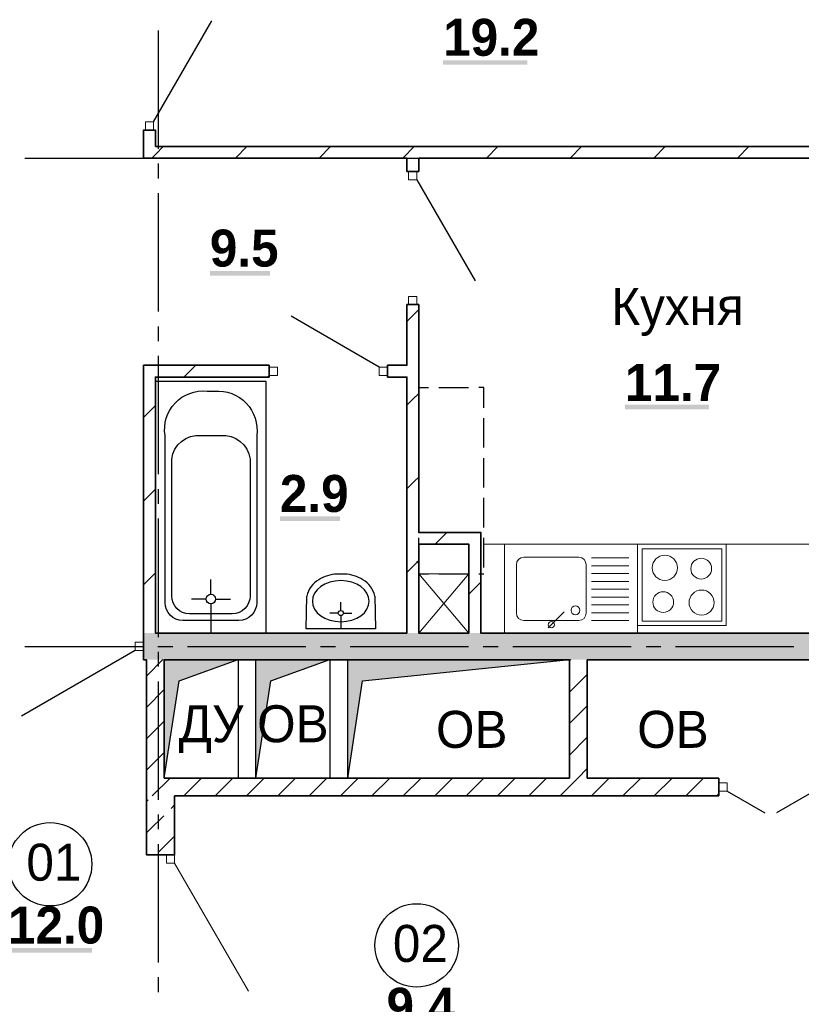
# Model space of a CAD drawing. Header units: millimetres. Extents: x 259029 to 2494469, y -731578 to -57567.
# Tile 190 of 252: x 468628 to 473913, y -575927 to -569272. Entities that reach past the tile are written whole.
import ezdxf
from ezdxf import colors
from ezdxf.entities.mleader import LeaderData, LeaderLine
from ezdxf.math import Vec2, Vec3

# ---------------------------------------------------------------- set-up
doc = ezdxf.new("R2010")
doc.units = ezdxf.units.MM
for name, color, linetype in [('PDF _Геометрия', 7, 'Continuous'), ('PDF _Сплошная заливка', 7, 'Continuous'), ('PDF _Текст', 7, 'Continuous')]:
    doc.layers.add(name, color=color, linetype=linetype)
for name, color, linetype, lineweight in [('Выноски', 20, 'Continuous', 20), ('РАЗРЕЗЫ', 10, 'Continuous', 60), ('Символы 0.20', 1, 'Continuous', 20)]:
    doc.layers.add(name, color=color, linetype=linetype, lineweight=lineweight)
doc.styles.add('PDF Century Gothic', font='GOTHIC.TTF')
doc.styles.add('PDF Century Gothic Bold', font='GOTHICB.TTF')
doc.styles.add('ГОСТ', font='GOST_Common.ttf')

# ---------------------------------------------------------------- blocks, each defined once
blk = doc.blocks.new('_None')
blk = doc.blocks.new('ааапп')
at = {"layer": 'Символы 0.20'}
ml = blk.add_multileader_mtext('Standard', dxfattribs=at)
ml.set_content('7(л.6)', color=256, style='ГОСТ')
ml.set_leader_properties(color=256, linetype='ByLayer', lineweight=-1)
ml.set_arrow_properties(name='NONE')
ml.build(insert=Vec2(0, 0))
ml.multileader.update_dxf_attribs({"text_left_attachment_type": 6, "text_right_attachment_type": 6, "dogleg_length": 0.25, "arrow_head_size": 200, "scale": 100})
ctx = ml.context
ctx.base_point, ctx.scale, ctx.char_height, ctx.arrow_head_size, ctx.landing_gap_size, ctx.plane_origin = Vec3(614110.1, -566038.8), 100, 250, 200, 25, Vec3(615324.2, -568173.2)
ctx.left_attachment, ctx.right_attachment = 6, 6
notes = []
notes.append((ctx, [(0, (1, 1, 0), (614085.1, -566038.8), (1, 0), 25, [(0, [(614013.3, -566718.2)], 0, [])])]))
ctx.mtext.insert, ctx.mtext.width, ctx.mtext.flow_direction = Vec3(614135.1, -565738.8), 792.21, 5
ml = blk.add_multileader_mtext('Standard', dxfattribs=at)
ml.set_content('9(л.9)', color=256, style='ГОСТ')
ml.set_leader_properties(color=256, linetype='ByLayer', lineweight=-1)
ml.set_arrow_properties(name='NONE')
ml.build(insert=Vec2(0, 0))
ml.multileader.update_dxf_attribs({"text_left_attachment_type": 6, "text_right_attachment_type": 6, "dogleg_length": 0.25, "arrow_head_size": 200, "scale": 100})
ctx = ml.context
ctx.base_point, ctx.scale, ctx.char_height, ctx.arrow_head_size, ctx.landing_gap_size, ctx.plane_origin = Vec3(612576, -566882.5), 100, 250, 200, 25, Vec3(613790.1, -569016.9)
ctx.left_attachment, ctx.right_attachment = 6, 6
notes.append((ctx, [(0, (1, 1, 0), (612551, -566882.5), (1, 0), 25, [(0, [(612479.2, -567561.9)], 0, [])])]))
ctx.mtext.insert, ctx.mtext.width, ctx.mtext.flow_direction = Vec3(612601, -566582.5), 792.21, 5
ml = blk.add_multileader_mtext('Standard', dxfattribs=at)
ml.set_content('9(л.9)', color=256, style='ГОСТ')
ml.set_leader_properties(color=256, linetype='ByLayer', lineweight=-1)
ml.set_arrow_properties(name='NONE')
ml.build(insert=Vec2(0, 0))
ml.multileader.update_dxf_attribs({"text_left_attachment_type": 6, "text_right_attachment_type": 6, "dogleg_length": 0.25, "arrow_head_size": 200, "scale": 100})
ctx = ml.context
ctx.base_point, ctx.scale, ctx.char_height, ctx.arrow_head_size, ctx.landing_gap_size, ctx.plane_origin = Vec3(613380, -569466.9), 100, 250, 200, 25, Vec3(611024.5, -571187.9)
ctx.left_attachment, ctx.right_attachment = 6, 6
notes.append((ctx, [(1, (1, 1, 0), (613355, -569466.9), (1, 0), 25, [(0, [(612832.1, -569802.7)], 0, [])])]))
ctx.mtext.insert, ctx.mtext.width, ctx.mtext.flow_direction = Vec3(613405, -569166.9), 792.21, 5
ml = blk.add_multileader_mtext('Standard', dxfattribs=at)
ml.set_content('по7(л.6)', color=256, style='ГОСТ')
ml.set_leader_properties(color=256, linetype='ByLayer', lineweight=-1)
ml.set_arrow_properties(name='NONE')
ml.build(insert=Vec2(0, 0))
ml.multileader.update_dxf_attribs({"text_left_attachment_type": 6, "text_right_attachment_type": 6, "dogleg_length": 0.25, "arrow_head_size": 200, "scale": 100})
ctx = ml.context
ctx.base_point, ctx.scale, ctx.char_height, ctx.arrow_head_size, ctx.landing_gap_size, ctx.plane_origin = Vec3(609782.7, -570717.4), 100, 250, 200, 25, Vec3(612513.4, -570395.2)
ctx.left_attachment, ctx.right_attachment = 6, 6
notes.append((ctx, [(1, (1, 1, 0), (610957.7, -570717.4), (-1, 0), 25, [(0, [(611147.2, -569654.4)], 0, [])])]))
ctx.mtext.insert, ctx.mtext.width, ctx.mtext.defined_height, ctx.mtext.flow_direction = Vec3(609807.7, -570417.4), 1094.387, 742.8, 5
ml = blk.add_multileader_mtext('Standard', dxfattribs=at)
ml.set_content('по 8 2(л.6)', color=256, style='ГОСТ')
ml.set_leader_properties(color=256, linetype='ByLayer', lineweight=-1)
ml.set_arrow_properties(name='NONE')
ml.build(insert=Vec2(0, 0))
ml.multileader.update_dxf_attribs({"text_left_attachment_type": 6, "text_right_attachment_type": 6, "dogleg_length": 0.25, "arrow_head_size": 200, "scale": 100})
ctx = ml.context
ctx.base_point, ctx.scale, ctx.char_height, ctx.arrow_head_size, ctx.landing_gap_size, ctx.plane_origin = Vec3(614087, -570266.1), 100, 250, 200, 25, Vec3(615301.2, -572400.6)
ctx.left_attachment, ctx.right_attachment = 6, 6
notes.append((ctx, [(0, (1, 1, 0), (614062, -570266.1), (1, 0), 25, [(0, [(613990.2, -570945.5)], 0, [])])]))
ctx.mtext.insert, ctx.mtext.width, ctx.mtext.flow_direction = Vec3(614112, -569966.1), 792.21, 5
ml = blk.add_multileader_mtext('Standard', dxfattribs=at)
ml.set_content('4(л.6)', color=256, style='ГОСТ')
ml.set_leader_properties(color=256, linetype='ByLayer', lineweight=-1)
ml.set_arrow_properties(name='NONE')
ml.build(insert=Vec2(0, 0))
ml.multileader.update_dxf_attribs({"text_left_attachment_type": 6, "text_right_attachment_type": 6, "dogleg_length": 0.25, "arrow_head_size": 200, "scale": 100})
ctx = ml.context
ctx.base_point, ctx.scale, ctx.char_height, ctx.arrow_head_size, ctx.landing_gap_size, ctx.plane_origin = Vec3(611257.3, -571855.8), 100, 250, 200, 25, Vec3(612471.5, -574008.5)
ctx.left_attachment, ctx.right_attachment = 6, 6
notes.append((ctx, [(0, (1, 1, 0), (611232.3, -571855.8), (1, 0), 25, [(0, [(611050.1, -572508.2)], 0, [])])]))
ctx.mtext.insert, ctx.mtext.width, ctx.mtext.defined_height, ctx.mtext.flow_direction = Vec3(611282.3, -571555.8), 1018.139, 759.8, 5
ml = blk.add_multileader_mtext('Standard', dxfattribs=at)
ml.set_content('2(л.6)', color=256, style='ГОСТ')
ml.set_leader_properties(color=256, linetype='ByLayer', lineweight=-1)
ml.set_arrow_properties(name='NONE')
ml.build(insert=Vec2(0, 0))
ml.multileader.update_dxf_attribs({"text_left_attachment_type": 6, "text_right_attachment_type": 6, "dogleg_length": 0.25, "arrow_head_size": 200, "scale": 100})
ctx = ml.context
ctx.base_point, ctx.scale, ctx.char_height, ctx.arrow_head_size, ctx.landing_gap_size, ctx.plane_origin = Vec3(614145.2, -573671), 100, 250, 200, 25, Vec3(615359.3, -575805.5)
ctx.left_attachment, ctx.right_attachment = 6, 6
notes.append((ctx, [(0, (1, 1, 0), (614120.2, -573671), (1, 0), 25, [(0, [(614048.4, -574350.4)], 0, [])])]))
ctx.mtext.insert, ctx.mtext.width, ctx.mtext.flow_direction = Vec3(614170.2, -573371), 792.21, 5
ml = blk.add_multileader_mtext('Standard', dxfattribs=at)
ml.set_content('4(л.6)', color=256, style='ГОСТ')
ml.set_leader_properties(color=256, linetype='ByLayer', lineweight=-1)
ml.set_arrow_properties(name='NONE')
ml.build(insert=Vec2(0, 0))
ml.multileader.update_dxf_attribs({"text_left_attachment_type": 6, "text_right_attachment_type": 6, "dogleg_length": 0.25, "arrow_head_size": 200, "scale": 100})
ctx = ml.context
ctx.base_point, ctx.scale, ctx.char_height, ctx.arrow_head_size, ctx.landing_gap_size, ctx.plane_origin = Vec3(611257.3, -575385.8), 100, 250, 200, 25, Vec3(612471.5, -577538.5)
ctx.left_attachment, ctx.right_attachment = 6, 6
notes.append((ctx, [(0, (1, 1, 0), (611232.3, -575385.8), (1, 0), 25, [(0, [(611050.1, -576038.2)], 0, [])])]))
ctx.mtext.insert, ctx.mtext.width, ctx.mtext.defined_height, ctx.mtext.flow_direction = Vec3(611282.3, -575085.8), 1018.139, 759.8, 5
ml = blk.add_multileader_mtext('Standard', dxfattribs=at)
ml.set_content('2(л.6)', color=256, style='ГОСТ')
ml.set_leader_properties(color=256, linetype='ByLayer', lineweight=-1)
ml.set_arrow_properties(name='NONE')
ml.build(insert=Vec2(0, 0))
ml.multileader.update_dxf_attribs({"text_left_attachment_type": 6, "text_right_attachment_type": 6, "dogleg_length": 0.25, "arrow_head_size": 200, "scale": 100})
ctx = ml.context
ctx.base_point, ctx.scale, ctx.char_height, ctx.arrow_head_size, ctx.landing_gap_size, ctx.plane_origin = Vec3(614118.4, -576974.3), 100, 250, 200, 25, Vec3(615332.5, -579108.8)
ctx.left_attachment, ctx.right_attachment = 6, 6
notes.append((ctx, [(0, (1, 1, 0), (614093.4, -576974.3), (1, 0), 25, [(0, [(614021.6, -577653.7)], 0, [])])]))
ctx.mtext.insert, ctx.mtext.width, ctx.mtext.flow_direction = Vec3(614143.4, -576674.3), 792.21, 5
ml = blk.add_multileader_mtext('Standard', dxfattribs=at)
ml.set_content('4(л.6)', color=256, style='ГОСТ')
ml.set_leader_properties(color=256, linetype='ByLayer', lineweight=-1)
ml.set_arrow_properties(name='NONE')
ml.build(insert=Vec2(0, 0))
ml.multileader.update_dxf_attribs({"text_left_attachment_type": 6, "text_right_attachment_type": 6, "dogleg_length": 0.25, "arrow_head_size": 200, "scale": 100})
ctx = ml.context
ctx.base_point, ctx.scale, ctx.char_height, ctx.arrow_head_size, ctx.landing_gap_size, ctx.plane_origin = Vec3(611257.3, -581853.8), 100, 250, 200, 25, Vec3(612471.5, -584006.4)
ctx.left_attachment, ctx.right_attachment = 6, 6
notes.append((ctx, [(0, (1, 1, 0), (611232.3, -581853.8), (1, 0), 25, [(0, [(611050.1, -582506.1)], 0, [])])]))
ctx.mtext.insert, ctx.mtext.width, ctx.mtext.defined_height, ctx.mtext.flow_direction = Vec3(611282.3, -581553.8), 1018.139, 759.8, 5
for ctx, leaders in notes:
    for number, flags, end, landing, length, lines in leaders:
        leader = LeaderData()
        leader.index, (leader.has_last_leader_line, leader.has_dogleg_vector, leader.attachment_direction) = number, flags
        leader.last_leader_point, leader.dogleg_vector, leader.dogleg_length = Vec3(end), Vec3(landing), length
        for number, points, colour, breaks in lines:
            line = LeaderLine()
            line.index, line.vertices, line.color, line.breaks = number, Vec3.list(points), colors.encode_raw_color(colour), breaks
            leader.lines.append(line)
        ctx.leaders.append(leader)

msp = doc.modelspace()

# ---------------------------------------------------------------- hatches: boundary and pattern name
at = {"layer": 'PDF _Сплошная заливка', "true_color": 0xf1f1f1, "transparency": 33554559}
msp.add_hatch(color=7, dxfattribs=at).paths.add_polyline_path([(477085.7, -573417.5), (471745.7, -573417.5), (471745.7, -573417.7), (471665.7, -573417.7), (471665.7, -573417.5), (469465.7, -573417.5), (469465.7, -573597.5), (477085.7, -573597.5)])

# ---------------------------------------------------------------- linework, layer by layer
at = {"layer": 'PDF _Геометрия', "lineweight": 25}
for points in [[(469533.7, -569961.7), (469927.7, -569279.2)], [(469565.7, -570144.4), (469565.7, -569344.4)], [(468662.7, -570207.5), (469462.7, -570207.5)], [(469562.7, -570207.5), (469662.7, -570207.5)], [(469565.7, -570344.4), (469565.7, -570244.4)], [(469762.7, -570207.5), (470562.7, -570207.5)], [(470662.7, -570207.5), (470762.7, -570207.5)], [(470862.7, -570207.5), (471662.7, -570207.5)], [(471762.7, -570207.5), (471862.7, -570207.5)], [(471962.7, -570207.5), (472762.7, -570207.5)], [(472862.7, -570207.5), (472962.7, -570207.5)], [(473062.7, -570207.5), (473862.7, -570207.5)], [(471313.7, -570353.5), (471707.7, -571035.9)], [(469565.7, -571244.4), (469565.7, -570444.4)], [(471059.7, -571619.5), (470463.9, -571275.5)], [(469565.7, -571444.4), (469565.7, -571344.4)], [(469565.7, -572344.4), (469565.7, -571544.4)], [(469545.7, -571717.6), (469545.7, -573417.6), (470295.7, -573417.6), (470295.7, -571717.6), (469545.7, -571717.6)], [(471325.7, -571894.4), (471325.7, -571757.5), (471392.7, -571757.5)], [(471462.7, -571757.5), (471662.7, -571757.5)], [(471765.7, -571894.4), (471765.7, -571757.5), (471732.7, -571757.5)], [(471325.7, -572164.4), (471325.7, -571964.4)], [(471765.7, -572164.4), (471765.7, -571964.4)], [(471325.7, -572434.4), (471325.7, -572234.4)], [(471765.7, -572434.4), (471765.7, -572234.4)], [(469565.7, -572544.4), (469565.7, -572444.4)], [(471325.7, -572704.4), (471325.7, -572504.4)], [(471765.7, -572704.4), (471765.7, -572504.4)], [(469565.7, -573444.4), (469565.7, -572644.4)], [(471325.7, -572974.4), (471325.7, -572774.4)], [(471765.7, -572974.4), (471765.7, -572774.4)], [(471325.7, -573017.5), (471392.7, -573017.5)], [(471462.7, -573017.5), (471662.7, -573017.5)], [(471732.7, -573017.5), (471765.7, -573017.5)], [(469920.7, -573155.6), (469920.7, -573055.6)], [(469888.7, -573187.6), (469788.7, -573187.6)], [(469952.7, -573187.6), (470052.7, -573187.6)], [(471029.6, -573169.1), (471033.1, -573389.7), (470565.3, -573389.7), (470568.7, -573169.1)], [(469920.7, -573219.6), (469920.7, -573417.6)], [(470799.2, -573265.3), (470799.2, -573208.6)], [(470782, -573282.5), (470725.3, -573282.5)], [(470799.2, -573299.7), (470799.2, -573389.7)], [(470816.4, -573282.5), (470873.1, -573282.5)], [(468662.7, -573507.5), (469462.7, -573507.5)], [(469562.7, -573507.5), (469662.7, -573507.5)], [(469762.7, -573507.5), (470562.7, -573507.5)], [(470662.7, -573507.5), (470762.7, -573507.5)], [(470862.7, -573507.5), (471662.7, -573507.5)], [(471762.7, -573507.5), (471862.7, -573507.5)], [(471962.7, -573507.5), (472762.7, -573507.5)], [(472862.7, -573507.5), (472962.7, -573507.5)], [(473062.7, -573507.5), (473862.7, -573507.5)], [(469409.7, -573535.7), (468640.7, -573979.7)], [(469565.7, -573644.4), (469565.7, -573544.4)], [(469605.7, -574397.5), (469605.7, -573597.5), (470105.7, -573597.5), (470105.7, -574397.5), (469605.7, -574397.5), (469705.3, -573740), (470105.7, -573597.5)], [(470225.7, -574397.5), (470225.7, -573597.5), (470725.7, -573597.5), (470725.7, -574397.5), (470225.7, -574397.5), (470325.3, -573740), (470725.7, -573597.5)], [(470845.7, -574397.5), (470845.7, -573597.5), (472345.7, -573597.5), (472345.7, -574397.5), (470845.7, -574397.5), (470945.3, -573740), (472345.7, -573597.5)], [(469565.7, -574544.4), (469565.7, -573744.4)], [(473411.7, -574485.5), (473666.4, -574632.5)], [(473999.7, -574485.5), (473745.1, -574632.5)], [(469565.7, -574744.4), (469565.7, -574644.4)], [(469565.7, -575644.4), (469565.7, -574844.4)], [(469565.7, -575844.4), (469565.7, -575744.4)]]:
    msp.add_lwpolyline(points, dxfattribs=at)
at = {"layer": 'PDF _Геометрия', "lineweight": 13}
for points in [[(469533.7, -570017.7), (469533.7, -569961.7), (469477.7, -569961.7), (469477.7, -570017.7)], [(471313.7, -570353.7), (471313.7, -570297.7), (471257.7, -570297.7), (471257.7, -570353.7)], [(471313.7, -571197.7), (471313.7, -571141.7), (471257.7, -571141.7), (471257.7, -571197.7)], [(470315.7, -571619.7), (470371.7, -571619.7), (470371.7, -571675.7), (470315.7, -571675.7)], [(471059.7, -571619.7), (471115.7, -571619.7), (471115.7, -571675.7), (471059.7, -571675.7)], [(472805.7, -573417.5), (471905.7, -573417.5), (471905.7, -572817.5), (472805.7, -572817.5)], [(473375.7, -573337.5), (473375.7, -572847.5), (472835.7, -572847.5), (472835.7, -573337.5)], [(469465.7, -573535.7), (469409.7, -573535.7), (469409.7, -573479.7), (469465.7, -573479.7)], [(473411.7, -574485.5), (473355.7, -574485.5), (473355.7, -574429.5), (473411.7, -574429.5)], [(469675.7, -574917.5), (469675.7, -574973.5), (469619.7, -574973.5), (469619.7, -574917.5)]]:
    msp.add_lwpolyline(points, close=True, dxfattribs=at)
at = {"layer": 'PDF _Геометрия', "lineweight": 35}
for points in [[(469545.7, -570207.7), (469465.7, -570207.7), (469465.7, -570017.7), (469545.7, -570017.7), (469545.7, -570127.7)], [(469521.4, -570207.5), (469545.7, -570183.2)], [(469545.7, -570183.2), (469601.4, -570127.5)], [(475065.7, -570127.7), (469545.7, -570127.7)], [(470087.1, -570207.5), (470167.1, -570127.5)], [(470652.8, -570207.5), (470732.8, -570127.5)], [(471218.5, -570207.5), (471298.5, -570127.5)], [(471784.2, -570207.5), (471864.2, -570127.5)], [(472349.9, -570207.5), (472429.9, -570127.5)], [(472915.5, -570207.5), (472995.5, -570127.5)], [(473481.2, -570207.5), (473561.2, -570127.5)], [(469545.7, -570207.7), (471245.7, -570207.7)], [(471325.7, -570207.7), (471325.7, -570297.7), (471245.7, -570297.7), (471245.7, -570207.7)], [(471325.7, -570207.7), (475065.7, -570207.7)], [(475065.7, -573417.7), (471745.7, -573417.7), (471745.7, -572737.7), (471665.7, -572737.7), (471325.7, -572737.7), (471325.7, -571197.7), (471245.7, -571197.7), (471245.7, -571607.7), (471115.7, -571607.7)], [(471245.7, -571311.6), (471272.6, -571284.8), (471325.7, -571231.6)], [(470315.7, -571607.7), (469545.7, -571607.7), (469465.7, -571607.7), (469465.7, -573412.7), (469465.7, -573417.7), (469465.7, -573597.7), (469485.7, -573597.7)], [(469738.5, -571687.5), (469818.5, -571607.5)], [(470315.7, -571607.7), (470315.7, -571687.7)], [(471115.7, -571687.7), (471115.7, -571607.7)], [(471115.7, -571687.7), (471245.7, -571687.7), (471245.7, -573417.7), (469545.7, -573417.7), (469545.7, -571687.7), (470315.7, -571687.7)], [(470304.2, -571687.5), (470315.7, -571675.9)], [(471245.7, -571877.3), (471286.3, -571836.7), (471325.7, -571797.3)], [(469465.7, -571960.2), (469545.7, -571880.2)], [(471245.7, -572443), (471300.1, -572388.6), (471325.7, -572363)], [(469465.7, -572525.9), (469545.7, -572445.9)], [(471436.9, -572817.5), (471516.9, -572737.5)], [(471245.7, -573008.7), (471313.9, -572940.5), (471325.7, -572928.7)], [(469465.7, -573091.6), (469545.7, -573011.6)], [(471665.7, -573154.3), (471745.7, -573074.3)], [(469605.7, -573597.7), (472345.7, -573597.7)], [(472465.7, -573597.7), (474055.7, -573597.7)]]:
    msp.add_lwpolyline(points, dxfattribs=at)
at = {"layer": 'PDF _Геометрия', "lineweight": 25}
for points in [[(470230.7, -572082.6), (470230.7, -573212.6, -0.414211), (470110.7, -573332.6), (469730.7, -573332.6, -0.414211), (469610.7, -573212.6), (469610.7, -572082.6, -0.491279), (469895.7, -571782.6), (469945.7, -571782.6, -0.479934)], [(470065.7, -573287.6), (469775.7, -573287.6, -0.414211), (469655.7, -573167.6), (469655.7, -572242.6, -0.408205), (469855.1, -572083.3), (469868.7, -572082.8), (469882.3, -572082.6), (469895.7, -572082.6), (469945.7, -572082.6), (469959.2, -572082.6), (469972.8, -572082.8), (469986.4, -572083.3, -0.408196), (470185.7, -572242.6), (470185.7, -573167.6, -0.414211)]]:
    msp.add_lwpolyline(points, format="xyb", close=True, dxfattribs=at)
at = {"layer": 'PDF _Геометрия', "lineweight": 35}
msp.add_lwpolyline([(471665.7, -573417.7), (471325.7, -573417.7), (471325.7, -572817.7), (471665.7, -572817.7)], close=True, dxfattribs=at)
at = {"layer": 'PDF _Геометрия', "lineweight": 13}
for points in [[(471765.7, -572817.5), (475065.7, -572817.5)], [(472805.7, -573367.5), (472805.7, -572817.5)], [(472805.7, -573367.5), (473405.7, -573367.5), (473405.7, -572817.5), (472805.7, -572817.5)], [(472493.3, -572909.3), (472745.7, -572909.3)], [(472493.3, -572962.3), (472745.7, -572962.3)], [(472493.3, -573015.2), (472745.7, -573015.2)], [(472493.3, -573068.2), (472745.7, -573068.2)], [(472493.3, -573121.1), (472745.7, -573121.1)], [(472493.3, -573174.1), (472745.7, -573174.1)], [(472493.3, -573227), (472745.7, -573227)], [(472201.4, -573382), (472308.4, -573275)], [(472493.3, -573279.9), (472745.7, -573279.9)], [(472493.3, -573332.9), (472745.7, -573332.9)], [(469675.7, -574973.6), (470175.5, -575839.2)]]:
    msp.add_lwpolyline(points, dxfattribs=at)
msp.add_lwpolyline([(472408.6, -572905.4), (472036.5, -572905.4, 0.414208), (471986.5, -572955.4), (471986.5, -573282.9, 0.414208), (472036.5, -573332.9), (472408.6, -573332.9, 0.414208), (472458.6, -573282.9), (472458.6, -572955.4, 0.414208)], format="xyb", close=True, dxfattribs=at)
at = {"layer": 'PDF _Геометрия', "lineweight": 25}
msp.add_lwpolyline([(470948.1, -573058.1, 0.139091), (470825.4, -573018.6), (470773, -573018.6, 0.13909), (470650.2, -573058.1)], format="xyb", dxfattribs=at)
at = {"layer": 'PDF _Геометрия', "lineweight": 18}
msp.add_lwpolyline([(471325.7, -573017.5), (471325.7, -573417.5), (471665.7, -573417.5), (471665.7, -573017.5)], close=True, dxfattribs=at)
for points in [[(471325.7, -573417.5), (471665.7, -573017.5)], [(471665.7, -573417.5), (471325.7, -573017.5)]]:
    msp.add_lwpolyline(points, dxfattribs=at)
at = {"layer": 'PDF _Геометрия', "color": 45, "lineweight": 35, "true_color": 0xaa8232}
for points in [[(469485.7, -573708), (469596.3, -573597.5)], [(469485.7, -573597.7), (469485.7, -574397.7)], [(469605.7, -574397.7), (469605.7, -573597.7)], [(472345.7, -573605.7), (472354, -573597.5)], [(472345.7, -573597.7), (472345.7, -574397.7)], [(472465.7, -574397.7), (472465.7, -573597.7)], [(472345.7, -573817.9), (472465.7, -573697.8)], [(469485.7, -573920.1), (469605.7, -573800.1)], [(472345.7, -574030), (472465.7, -573910)], [(469485.7, -574132.3), (469605.7, -574012.3)], [(472345.7, -574242.1), (472465.7, -574122.1)], [(469485.7, -574344.4), (469605.7, -574224.4)], [(472402.5, -574397.5), (472465.7, -574334.2)], [(469485.7, -574397.7), (469485.7, -574517.7)], [(469524.8, -574517.5), (469644.8, -574397.5)], [(472345.7, -574397.7), (469605.7, -574397.7)], [(469736.9, -574517.5), (469856.9, -574397.5)], [(469949, -574517.5), (470069, -574397.5)], [(470161.2, -574517.5), (470281.2, -574397.5)], [(470373.3, -574517.5), (470493.3, -574397.5)], [(470585.4, -574517.5), (470705.4, -574397.5)], [(470797.6, -574517.5), (470917.6, -574397.5)], [(471009.7, -574517.5), (471129.7, -574397.5)], [(471221.8, -574517.5), (471341.8, -574397.5)], [(471434, -574517.5), (471554, -574397.5)], [(471646.1, -574517.5), (471766.1, -574397.5)], [(471858.2, -574517.5), (471978.2, -574397.5)], [(472070.4, -574517.5), (472190.4, -574397.5)], [(472282.5, -574517.5), (472402.5, -574397.5)], [(473355.7, -574397.7), (472465.7, -574397.7)], [(472494.6, -574517.5), (472614.6, -574397.5)], [(472706.8, -574517.5), (472826.8, -574397.5)], [(472918.9, -574517.5), (473038.9, -574397.5)], [(473131, -574517.5), (473251, -574397.5)], [(473355.7, -574397.7), (473355.7, -574517.7)], [(469675.7, -574517.7), (473355.7, -574517.7)], [(473343.2, -574517.5), (473355.7, -574504.9)]]:
    msp.add_lwpolyline(points, dxfattribs=at)
at = {"layer": 'PDF _Геометрия', "color": 191, "lineweight": 35, "true_color": 0xc8aaf2}
for points in [[(469675.7, -574517.7), (469675.7, -574917.6), (469619.7, -574917.6), (469485.7, -574917.6), (469485.7, -574517.7)], [(469485.7, -574556.5), (469488.9, -574553.4), (469496.3, -574546)], [(469651.8, -574602.5), (469675.7, -574578.7)], [(469485.7, -574768.7), (469506.1, -574748.3), (469602.4, -574652.1)], [(469567, -574899.5), (469675.7, -574790.8)]]:
    msp.add_lwpolyline(points, dxfattribs=at)
at = {"layer": 'PDF _Геометрия', "lineweight": 13}
for centre, radius in [((472990, -572976.9), 84.8), ((473235.9, -572982.2), 70.1), ((472978.9, -573208.4), 70.1), ((473238.3, -573211.5), 84.8), ((472385.8, -573263.7), 30.1), ((472222.2, -573361.3), 20.7)]:
    msp.add_circle(centre, radius, dxfattribs=at)
at = {"layer": 'PDF _Геометрия', "lineweight": 25}
for centre, radius in [((469920.7, -573187.6), 32), ((470799.2, -573282.5), 17.2), ((468834.3, -574980.1), 281.9), ((471312, -575529.1), 281.9)]:
    msp.add_circle(centre, radius, dxfattribs=at)
for points in [[(470650.2, -573058.1), (470609.6, -573079.9), (470579.8, -573120.5), (470568.7, -573169.1)], [(470799.2, -573063.2), (470693, -573063.2), (470607, -573125.4), (470607, -573202.2)], [(470991.4, -573202.2), (470991.4, -573125.4), (470905.3, -573063.2), (470799.2, -573063.2)], [(471029.6, -573169.1), (471018.6, -573120.5), (470988.8, -573079.9), (470948.1, -573058.1)], [(470607, -573202.2), (470607, -573278.9), (470693, -573341.2), (470799.2, -573341.2)], [(470799.2, -573341.2), (470905.3, -573341.2), (470991.4, -573278.9), (470991.4, -573202.2)]]:
    msp.add_open_spline(points, degree=3, dxfattribs=at)
at = {"layer": 'PDF _Сплошная заливка', "lineweight": 25, "transparency": 33554559}
for points in [[(471491, -569576.5), (472059.5, -569576.5), (471491, -569545.2), (472059.5, -569545.2)], [(469913.8, -571001.2), (470319.9, -571001.2), (469913.8, -570969.9), (470319.9, -570969.9)], [(472720.2, -571905.6), (473288.7, -571905.6), (472720.2, -571874.3), (473288.7, -571874.3)], [(470387.3, -572659.9), (470793.3, -572659.9), (470387.3, -572628.5), (470793.3, -572628.5)], [(468548.9, -575577.4), (469117.4, -575577.4), (468548.9, -575546.1), (469117.4, -575546.1)]]:
    msp.add_solid(points, dxfattribs=at)
at = {"layer": 'PDF _Сплошная заливка', "color": 251, "lineweight": 35, "true_color": 0x6c6c6c, "transparency": 33554559}
for points in [[(469605.7, -573597.5), (469605.7, -574397.5), (470105.7, -573597.5), (469705.3, -573740)], [(470225.7, -573597.5), (470225.7, -574397.5), (470725.7, -573597.5), (470325.3, -573740)], [(470845.7, -573597.5), (470845.7, -574397.5), (472345.7, -573597.5), (470945.3, -573740)]]:
    msp.add_solid(points, dxfattribs=at)

# ---------------------------------------------------------------- texts
at = {"layer": 'PDF _Текст', "char_height": 250, "attachment_point": 7}
for s, insert, style in [('19.2', (471491, -569519.2), 'PDF Century Gothic Bold'), ('9.5', (469913.8, -570943.9), 'PDF Century Gothic Bold'), ('Кухня', (472628.2, -571409.7), 'PDF Century Gothic'), ('11.7', (472720.2, -571848.3), 'PDF Century Gothic Bold'), ('2.9', (470387.3, -572602.5), 'PDF Century Gothic Bold'), ('ДУ ОВ', (469701.9, -574228.3), 'PDF Century Gothic'), ('ОВ', (471443.2, -574197.2), 'PDF Century Gothic'), ('ОВ', (472803.2, -574197.2), 'PDF Century Gothic'), ('01', (468673.5, -575095.1), 'PDF Century Gothic'), ('12.0', (468548.9, -575520.1), 'PDF Century Gothic Bold'), ('02', (471151.3, -575644.2), 'PDF Century Gothic'), ('9.4', (471108.3, -576069.2), 'PDF Century Gothic Bold')]:
    msp.add_mtext(s, dxfattribs=dict(at, insert=insert, style=style))

# ---------------------------------------------------------------- next in the draw order: block references
at = {"layer": 'РАЗРЕЗЫ', "color": 2, "lineweight": -2, "rotation": 45.00000000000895}
msp.add_blockref('ааапп', (-370061.8, -617495.3), dxfattribs=at)

# ---------------------------------------------------------------- next in the draw order: texts
at = {"layer": 'Выноски'}
note = msp.add_mtext_static_columns([''] * 2, width=19641.405, gutter_width=8167.2, height=0, dxfattribs=dict(at, insert=(385740.7, -548768.3), char_height=250, attachment_point=1, style='ГОСТ'))
for column, words in zip([note] + note.columns.linked_columns, ['\\pi10527.89954; \\P\\pi570.45,l346.2,t2000;1.^IОбщие указания см. лист 1. {\\H1.46663x; }\\P2.^IМонтажные узлы 1;2;3;4;6;7;8 см. лист{\\C0; 7.\\H1.45562x; \\H0.68699x;\\P}3.^IСварку производить согласно СП70.1330.2011 электродами Э42 ГОСТ 9467-75*.{\\H1.45929x; }\\P4.^IВсе металлические конструкции окрасить эмалью ПФ-1189 по ГОСТ 6465-79 в два слоя. Эмаль наносить на {\\H1.45807x; }\\P\\pi0,t346.2;грунтовку ГФ-021 по ГОСТ 25129-82 (первый слой - на заводе-изготовителе, второй слой - на монтаже).{\\H1.65848x; }\\P\\pi570.45,t2000;5.^IОгнезащиту металлических косоуров см.л. 9.{\\H1.19167x; }\\P6.^IДлину швов принимать по длине сопряжения свариваемых элементов. все катеты сварных швов принимать {\\H1.54728x; }\\P\\pi0,t346.2;высотой 6 мм, кроме оговоренных.{\\H1.42874x; }\\P\\pi570.45,t2000;7.^IМонтаж стальных конструкций производить в соответствии с указаниями СП 70.1333.0.2012"Несущие и {\\H1.46825x; }\\P\\pi0,t346.2;ограждающие конструкции".{\\H1.45508x; }\\P\\pi570.45,t2000;8.^IЖелезобетонные изделия монтировать на цем-песчаном растворе М100 толщ. 10мм.{\\H1.46099x; }\\P{\\C0;9.^IНа разрезах 1-1;2-2 отметки чистого пола.\\H1.45599x; \\H0.68682x;\\P\\pi10570.70257,l0,tz;\\H1.82587x; \\H0.54768x;\\P\\H1.55804x; \\H0.64183x;\\P\\H1.64732x; \\H0.60705x;\\P\\pi812.5,l41.6675;\\H1.23836x; \\H0.80752x;\\P}', '']):
    column.text = words

doc.saveas('drawing.dxf')
